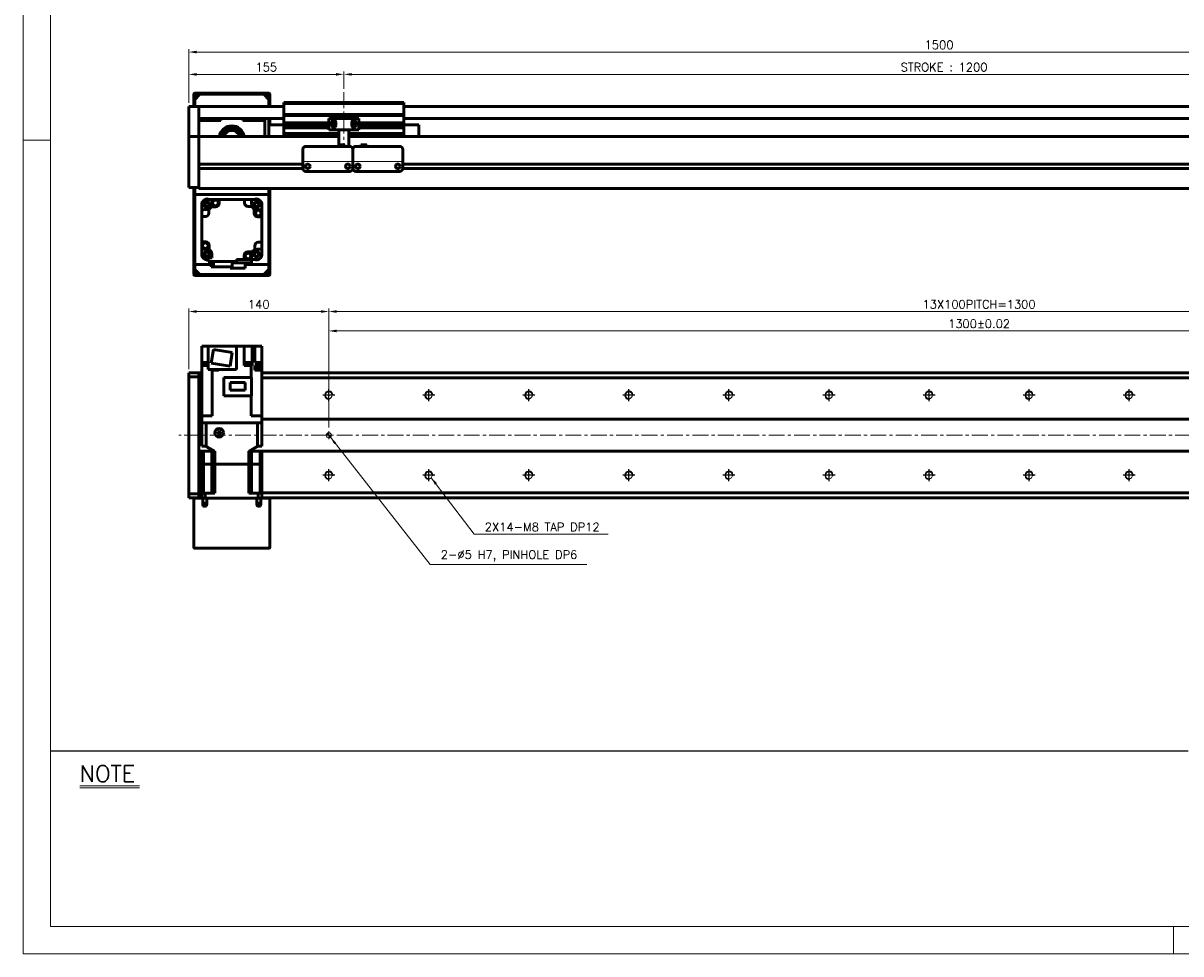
# Model space of a CAD drawing. Header units: millimetres. Extents: x 46891 to 50846, y 6223 to 10155.
# Tile 1 of 5: x 48547 to 49704, y 8529 to 9459. Entities that reach past the tile are written whole.
import ezdxf

# ---------------------------------------------------------------- set-up
doc = ezdxf.new("R2010")
doc.units = ezdxf.units.MM
doc.header["$LTSCALE"] = 0.5
doc.linetypes.add('CENTER', pattern=[50.8, 31.75, -6.35, 6.35, -6.35])
doc.layers.get('0').update_dxf_attribs({"lineweight": 20})
for name, color, linetype, lineweight in [('1', 1, 'CENTER', 13), ('4', 4, 'Continuous', 13), ('외형선(ISO)', 7, 'Continuous', 50)]:
    doc.layers.add(name, color=color, linetype=linetype, lineweight=lineweight)
for name, color, linetype in [('3', 3, 'Continuous'), ('C', 1, 'CENTER'), ('DIM', 4, 'Continuous')]:
    doc.layers.add(name, color=color, linetype=linetype)
doc.styles.add('DSR TEXT', font='romans.shx', dxfattribs={"bigfont": 'whgtxt.shx'})
doc.styles.get("Standard").update_dxf_attribs({"font": 'romans.shx', "bigfont": 'whgtxt.shx'})
doc.dimstyles.new('DSR', dxfattribs={"dimscale": 2, "dimtxt": 3, "dimasz": 3, "dimexe": 0.5, "dimexo": 0.5, "dimgap": 0.5, "dimtad": 1, "dimdsep": 46, "dimtxsty": 'Standard', "dimcen": 2.5, "dimclrd": 4, "dimclre": 4, "dimclrt": 2, "dimadec": 0, "dimazin": 2, "dimtfac": 1, "dimtmove": 0, "dimatfit": 3, "dimfxl": 0, "dimlwd": -1, "dimlwe": -1, "dimarcsym": 0})

# ---------------------------------------------------------------- blocks, each defined once
blk = doc.blocks.new('A$C13F00394')
for p, q in [((-202.34, 25.67), (-191.42, 25.67)), ((-202.34, 25.3), (-191.42, 25.3))]:
    blk.add_line(p, q)
at = {"layer": '3'}
blk.add_line((0, 32), (-207.68, 32), dxfattribs=at)
at = {"layer": '4', "color": 0, "style": 'DSR TEXT'}
blk.add_text('NOTE', height=3, dxfattribs=at).set_placement((-202.39, 26.38))
blk = doc.blocks.new('A$C1C1952E1')
at = {"color": 1}
blk.add_lwpolyline([(0, 0), (420, 0), (420, 297), (0, 297)], close=True, dxfattribs=at)
at = {"color": 3}
blk.add_lwpolyline([(5, 5), (415, 5), (415, 292), (5, 292)], close=True, dxfattribs=at)
blk = doc.blocks.new('*D117')
at = {"color": 1, "linetype": 'ByBlock'}
for p, q in [((48867.2, 9393.6), (48867.2, 9410.9)), ((50067.2, 9393.6), (50067.2, 9410.9)), ((48875, 9407.9), (50059.4, 9407.9))]:
    blk.add_line(p, q, dxfattribs=at)
at = {"color": 1}
for points in [[(48875, 9409.2), (48875, 9406.6), (48867.2, 9407.9)], [(50059.4, 9409.2), (50059.4, 9406.6), (50067.2, 9407.9)]]:
    blk.add_solid(points, dxfattribs=at)
at = {"layer": 'Defpoints', "color": 0}
for p in [(50067.2, 9407.9), (48867.2, 9390), (50067.2, 9390)]:
    blk.add_point(p, dxfattribs=at)
at = {"color": 3, "insert": (49467.2, 9415.1), "char_height": 8.4, "attachment_point": 5, "style": 'DSR TEXT'}
blk.add_mtext('STROKE : 1200', dxfattribs=at)
blk = doc.blocks.new('*D118')
at = {"color": 1, "linetype": 'ByBlock'}
for p, q in [((48712.2, 9379.6), (48712.2, 9410.9)), ((48867.2, 9393.6), (48867.2, 9410.9)), ((48859.4, 9407.9), (48720, 9407.9))]:
    blk.add_line(p, q, dxfattribs=at)
at = {"color": 1}
for points in [[(48720, 9409.2), (48720, 9406.6), (48712.2, 9407.9)], [(48859.4, 9409.2), (48859.4, 9406.6), (48867.2, 9407.9)]]:
    blk.add_solid(points, dxfattribs=at)
at = {"layer": 'Defpoints', "color": 0}
for p in [(48712.2, 9407.9), (48867.2, 9390), (48712.2, 9376)]:
    blk.add_point(p, dxfattribs=at)
at = {"color": 3, "insert": (48789.7, 9415.1), "char_height": 8.4, "attachment_point": 5, "style": 'DSR TEXT'}
blk.add_mtext('155', dxfattribs=at)
blk = doc.blocks.new('*D119')
at = {"color": 1, "linetype": 'ByBlock'}
for p, q in [((48712.2, 9379.6), (48712.2, 9433.2)), ((50212.2, 9379.6), (50212.2, 9433.2)), ((48720, 9430.2), (50204.4, 9430.2))]:
    blk.add_line(p, q, dxfattribs=at)
at = {"color": 1}
for points in [[(48720, 9431.5), (48720, 9428.9), (48712.2, 9430.2)], [(50204.4, 9431.5), (50204.4, 9428.9), (50212.2, 9430.2)]]:
    blk.add_solid(points, dxfattribs=at)
at = {"layer": 'Defpoints', "color": 0}
for p in [(50212.2, 9430.2), (48712.2, 9376), (50212.2, 9376)]:
    blk.add_point(p, dxfattribs=at)
at = {"color": 3, "insert": (49462.2, 9437.4), "char_height": 8.4, "attachment_point": 5, "style": 'DSR TEXT'}
blk.add_mtext('1500', dxfattribs=at)
blk = doc.blocks.new('A$C33E56CC6')
h = blk.add_hatch()
h.set_pattern_fill('ANSI31', color=256, style=0)
h.set_pattern_definition([(45, (-7065.45672, -6508.5399), (-0.0883883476, 0.0883883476), [])])
h.paths.add_polyline_path([(4, 6.5, 0.414214), (1.5, 4), (4, 4)])
h.paths.add_polyline_path([(6.5, 4), (4, 4), (4, 1.5, 0.414214)])
blk.add_circle((4, 4), 2.5)
at = {"layer": '1'}
for p, q in [((0, 4), (8, 4)), ((4, 0), (4, 8))]:
    blk.add_line(p, q, dxfattribs=at)
blk = doc.blocks.new('tap8')
blk.add_circle((0, 0), 3.4)
at = {"layer": 'C', "color": 1, "linetype": 'CENTER'}
for p, q in [((-6, 0), (6, 0)), ((0, -6), (0, 6))]:
    blk.add_line(p, q, dxfattribs=at)
at = {"layer": 'DIM', "color": 3}
blk.add_arc((0, 0), 4, 263.8455, 189.4314, dxfattribs=at)
blk = doc.blocks.new('*D120')
at = {"color": 1, "linetype": 'ByBlock'}
for p, q in [((48852.2, 9054.9), (48852.2, 9154.5)), ((50152.2, 9054.9), (50152.2, 9154.5)), ((48860, 9151.5), (50144.4, 9151.5))]:
    blk.add_line(p, q, dxfattribs=at)
at = {"color": 1}
for points in [[(48860, 9152.8), (48860, 9150.2), (48852.2, 9151.5)], [(50144.4, 9152.8), (50144.4, 9150.2), (50152.2, 9151.5)]]:
    blk.add_solid(points, dxfattribs=at)
at = {"layer": 'Defpoints', "color": 0}
for p in [(50152.2, 9151.5), (48852.2, 9051.3), (50152.2, 9051.3)]:
    blk.add_point(p, dxfattribs=at)
at = {"color": 3, "insert": (49502.2, 9158.7), "char_height": 8.4, "attachment_point": 5, "style": 'DSR TEXT'}
blk.add_mtext('1300%%P0.02', dxfattribs=at)
blk = doc.blocks.new('*D124')
at = {"color": 1, "linetype": 'ByBlock'}
for p, q in [((48712.2, 9113.4), (48712.2, 9173.9)), ((48844.4, 9170.9), (48720, 9170.9)), ((48852.2, 9054.9), (48852.2, 9173.9))]:
    blk.add_line(p, q, dxfattribs=at)
at = {"color": 1}
for points in [[(48720, 9172.2), (48720, 9169.6), (48712.2, 9170.9)], [(48844.4, 9172.2), (48844.4, 9169.6), (48852.2, 9170.9)]]:
    blk.add_solid(points, dxfattribs=at)
at = {"layer": 'Defpoints', "color": 0}
for p in [(48712.2, 9170.9), (48712.2, 9109.8), (48852.2, 9051.3)]:
    blk.add_point(p, dxfattribs=at)
at = {"color": 3, "insert": (48782.2, 9178.1), "char_height": 8.4, "attachment_point": 5, "style": 'DSR TEXT'}
blk.add_mtext('140', dxfattribs=at)
blk = doc.blocks.new('*D125')
at = {"color": 1, "linetype": 'ByBlock'}
for p, q in [((48852.2, 9096.9), (48852.2, 9173.9)), ((48860, 9170.9), (50144.4, 9170.9)), ((50152.2, 9096.9), (50152.2, 9173.9))]:
    blk.add_line(p, q, dxfattribs=at)
at = {"color": 1}
for points in [[(48860, 9172.2), (48860, 9169.6), (48852.2, 9170.9)], [(50144.4, 9172.2), (50144.4, 9169.6), (50152.2, 9170.9)]]:
    blk.add_solid(points, dxfattribs=at)
at = {"layer": 'Defpoints', "color": 0}
for p in [(50152.2, 9170.9), (48852.2, 9093.3), (50152.2, 9093.3)]:
    blk.add_point(p, dxfattribs=at)
at = {"color": 3, "insert": (49502.2, 9178.1), "char_height": 8.4, "attachment_point": 5, "style": 'DSR TEXT'}
blk.add_mtext('13X100PITCH=1300', dxfattribs=at)

msp = doc.modelspace()

# ---------------------------------------------------------------- linework, layer by layer
at = {"color": 1}
for p, q in [((48574.04932, 9342.12212), (48546.67132, 9342.12212)), ((49696.54732, 8556.37352), (49696.54732, 8528.99552))]:
    msp.add_line(p, q, dxfattribs=at)
msp.add_line((48926.18959, 9320.96422), (48826.18959, 9320.96422))
at = {"layer": '1'}
for p, q in [((48867.18959, 9389.96408), (48867.18959, 9335.96408)), ((50222.18959, 9047.27022), (48702.18959, 9047.27022))]:
    msp.add_line(p, q, dxfattribs=at)
at = {"layer": '외형선(ISO)'}
for p, q in [((48717.18959, 9387.96408), (48717.18959, 9375.96408)), ((48726.18959, 9388.96408), (48718.18959, 9388.96408)), ((48718.18959, 9382.96408), (48723.18959, 9387.96408)), ((48718.18959, 9375.96408), (48718.18959, 9387.46408)), ((48718.68959, 9387.96408), (48726.18959, 9387.96408)), ((48787.18959, 9387.96408), (48723.18959, 9387.96408)), ((48726.18959, 9387.96408), (48726.18959, 9388.96408)), ((48726.18959, 9388.96408), (48730.18959, 9388.96408)), ((48730.18959, 9388.96408), (48730.18959, 9387.96408)), ((48780.18959, 9388.96408), (48730.18959, 9388.96408)), ((48730.18959, 9387.96408), (48780.18959, 9387.96408)), ((48780.18959, 9387.96408), (48780.18959, 9388.96408)), ((48780.18959, 9388.96408), (48784.18959, 9388.96408)), ((48784.18959, 9388.96408), (48784.18959, 9387.96408)), ((48792.18959, 9388.96408), (48784.18959, 9388.96408)), ((48784.18959, 9387.96408), (48791.68959, 9387.96408)), ((48787.18959, 9387.96408), (48792.18959, 9382.96408)), ((48792.18959, 9387.46408), (48792.18959, 9375.96408)), ((48793.18959, 9375.96408), (48793.18959, 9387.96408)), ((48712.18959, 9375.96408), (48712.18959, 9373.96408)), ((48722.18959, 9375.96408), (48712.18959, 9375.96408)), ((48712.18959, 9373.17956), (48712.18959, 9373.96408)), ((48718.18959, 9382.96408), (48718.18959, 9375.96408)), ((48722.18959, 9373.96408), (48722.18959, 9375.96408)), ((48722.18959, 9375.96408), (48807.18959, 9375.96408)), ((48722.18959, 9375.96408), (48722.18959, 9373.96408)), ((48722.18959, 9373.96408), (48722.18959, 9373.17956)), ((48722.18959, 9373.17956), (48722.18959, 9373.96408)), ((48792.18959, 9375.96408), (48792.18959, 9382.96408)), ((48807.18959, 9378.96408), (48807.18959, 9379.96408)), ((48927.18959, 9379.96408), (48807.18959, 9379.96408)), ((48807.18959, 9367.96408), (48807.18959, 9378.96408)), ((48807.18959, 9378.96408), (48927.18959, 9378.96408)), ((48927.18959, 9379.96408), (48927.18959, 9378.96408)), ((48927.18959, 9378.96408), (48927.18959, 9367.96408)), ((48927.18959, 9375.96408), (50202.18959, 9375.96408)), ((48712.18959, 9372.68085), (48712.18959, 9373.17956)), ((48712.18959, 9372.68085), (48712.18959, 9371.61237)), ((48712.18959, 9371.61237), (48712.18959, 9368.62656)), ((48712.18959, 9360.06226), (48712.18959, 9368.62656)), ((48722.18959, 9373.17956), (48722.18959, 9372.68085)), ((48722.18959, 9372.68085), (48722.18959, 9373.17956)), ((48722.18959, 9371.61237), (48722.18959, 9372.68085)), ((48722.18959, 9372.68085), (48722.18959, 9371.61237)), ((48722.18959, 9368.62656), (48722.18959, 9371.61237)), ((48722.18959, 9371.61237), (48722.18959, 9368.62656)), ((48722.18959, 9368.62656), (48722.18959, 9360.06226)), ((48722.18959, 9364.46408), (48722.18959, 9368.62656)), ((48722.18959, 9363.96408), (48807.18959, 9363.96408)), ((48744.18959, 9361.96408), (48722.18959, 9361.96408)), ((48742.18959, 9363.96408), (48742.18959, 9361.96408)), ((48744.18959, 9363.96408), (48744.18959, 9361.96408)), ((48766.18959, 9361.96408), (48766.18959, 9363.96408)), ((48788.18959, 9361.96408), (48766.18959, 9361.96408)), ((48788.18959, 9363.96408), (48788.18959, 9361.96408)), ((48788.18959, 9345.96408), (48788.18959, 9361.96408)), ((48792.18959, 9357.46408), (48792.18959, 9363.96408)), ((48792.18959, 9363.96408), (48792.18959, 9357.46408)), ((48793.18959, 9357.46408), (48793.18959, 9363.96408)), ((48807.18959, 9366.96408), (48807.18959, 9367.96408)), ((48807.18959, 9367.96408), (48927.18959, 9367.96408)), ((48807.18959, 9365.96408), (48807.18959, 9366.96408)), ((48807.18959, 9366.96408), (48927.18959, 9366.96408)), ((48807.18959, 9359.46408), (48807.18959, 9365.96408)), ((48882.18959, 9363.96408), (48852.18959, 9363.96408)), ((48852.18959, 9352.56408), (48852.18959, 9363.96408)), ((48882.18959, 9363.96408), (48882.18959, 9352.56408)), ((48927.18959, 9367.96408), (48927.18959, 9366.96408)), ((48927.18959, 9366.96408), (48927.18959, 9365.96408)), ((48927.18959, 9365.96408), (48927.18959, 9359.46408)), ((48927.18959, 9363.96408), (50202.18959, 9363.96408)), ((48712.18959, 9357.96697), (48712.18959, 9360.06226)), ((48712.18959, 9346.54502), (48712.18959, 9357.96697)), ((48722.18959, 9360.06226), (48722.18959, 9357.96697)), ((48722.18959, 9357.96697), (48722.18959, 9346.54502)), ((48792.18959, 9357.46408), (48792.18959, 9345.96408)), ((48807.18959, 9357.46408), (48792.18959, 9357.46408)), ((48807.18959, 9358.96408), (48807.18959, 9359.46408)), ((48807.18959, 9359.46408), (48852.18959, 9359.46408)), ((48807.18959, 9358.46408), (48807.18959, 9358.96408)), ((48807.18959, 9358.96408), (48852.18959, 9358.96408)), ((48807.18959, 9357.46408), (48807.18959, 9358.46408)), ((48807.18959, 9358.46408), (48852.18959, 9358.46408)), ((48807.18959, 9356.96408), (48807.18959, 9357.46408)), ((48807.18959, 9357.46408), (48852.18959, 9357.46408)), ((48807.18959, 9356.46408), (48807.18959, 9356.96408)), ((48807.18959, 9356.96408), (48852.18959, 9356.96408)), ((48807.18959, 9355.46408), (48807.18959, 9356.46408)), ((48807.18959, 9356.46408), (48852.18959, 9356.46408)), ((48807.18959, 9354.96408), (48807.18959, 9355.46408)), ((48807.18959, 9355.46408), (48852.18959, 9355.46408)), ((48807.18959, 9354.46408), (48807.18959, 9354.96408)), ((48807.18959, 9354.96408), (48852.18959, 9354.96408)), ((48807.18959, 9349.96408), (48807.18959, 9354.46408)), ((48807.18959, 9354.46408), (48852.18959, 9354.46408)), ((48862.18959, 9352.56408), (48852.18959, 9352.56408)), ((48855.18959, 9356.96408), (48855.18959, 9359.96408)), ((48855.18959, 9359.46408), (48859.18959, 9359.46408)), ((48855.18959, 9358.96408), (48859.18959, 9358.96408)), ((48855.18959, 9358.46408), (48859.18959, 9358.46408)), ((48855.18959, 9357.46408), (48856.06635, 9357.46408)), ((48855.18959, 9356.96408), (48855.96009, 9356.96408)), ((48855.2531, 9356.46408), (48856.06635, 9356.46408)), ((48855.86672, 9355.46408), (48858.51247, 9355.46408)), ((48858.31283, 9357.46408), (48859.18959, 9357.46408)), ((48858.31283, 9356.46408), (48859.12608, 9356.46408)), ((48858.41909, 9356.96408), (48859.18959, 9356.96408)), ((48859.18959, 9359.96408), (48859.18959, 9356.96408)), ((48862.18959, 9353.06408), (48862.18959, 9352.56408)), ((48872.18959, 9352.56408), (48862.18959, 9352.56408)), ((48862.18959, 9350.46408), (48862.18959, 9352.56408)), ((48862.18959, 9350.46408), (48862.18959, 9337.46423)), ((48872.18959, 9352.56408), (48872.18959, 9353.06408)), ((48882.18959, 9352.56408), (48872.18959, 9352.56408)), ((48872.18959, 9352.56408), (48872.18959, 9350.46408)), ((48872.18959, 9335.96424), (48872.18959, 9350.46408)), ((48875.18959, 9356.96408), (48875.18959, 9359.96408)), ((48875.18959, 9359.46408), (48879.18959, 9359.46408)), ((48875.18959, 9358.96408), (48879.18959, 9358.96408)), ((48875.18959, 9358.46408), (48879.18959, 9358.46408)), ((48875.18959, 9357.46408), (48876.06635, 9357.46408)), ((48875.18959, 9356.96408), (48875.96009, 9356.96408)), ((48875.2531, 9356.46408), (48876.06635, 9356.46408)), ((48875.86672, 9355.46408), (48878.51247, 9355.46408)), ((48878.31283, 9357.46408), (48879.18959, 9357.46408)), ((48878.31283, 9356.46408), (48879.12608, 9356.46408)), ((48878.41909, 9356.96408), (48879.18959, 9356.96408)), ((48879.18959, 9359.96408), (48879.18959, 9356.96408)), ((48882.18959, 9359.46408), (48927.18959, 9359.46408)), ((48882.18959, 9358.96408), (48927.18959, 9358.96408)), ((48882.18959, 9358.46408), (48927.18959, 9358.46408)), ((48882.18959, 9357.46408), (48927.18959, 9357.46408)), ((48882.18959, 9356.96408), (48927.18959, 9356.96408)), ((48882.18959, 9356.46408), (48927.18959, 9356.46408)), ((48882.18959, 9355.46408), (48927.18959, 9355.46408)), ((48882.18959, 9354.96408), (48927.18959, 9354.96408)), ((48882.18959, 9354.46408), (48927.18959, 9354.46408)), ((48927.18959, 9359.46408), (48927.18959, 9358.96408)), ((48927.18959, 9358.96408), (48927.18959, 9358.46408)), ((48927.18959, 9358.46408), (48927.18959, 9357.46408)), ((48927.18959, 9357.46408), (48942.18959, 9357.46408)), ((48927.18959, 9357.46408), (48927.18959, 9356.96408)), ((48927.18959, 9356.96408), (48927.18959, 9356.46408)), ((48927.18959, 9356.46408), (48927.18959, 9355.46408)), ((48927.18959, 9355.46408), (48927.18959, 9354.96408)), ((48927.18959, 9354.96408), (48927.18959, 9354.46408)), ((48927.18959, 9354.46408), (48927.18959, 9349.96408)), ((48942.18959, 9345.96408), (48942.18959, 9357.46408)), ((48712.18959, 9345.96408), (48712.18959, 9346.54502)), ((48712.18959, 9345.96408), (48712.18959, 9342.96408)), ((48722.18959, 9345.96408), (48712.18959, 9345.96408)), ((48712.18959, 9300.20672), (48712.18959, 9342.96408)), ((48722.18959, 9346.54502), (48722.18959, 9345.96408)), ((48722.18959, 9345.96408), (48722.18959, 9342.96408)), ((48862.18959, 9345.96408), (48722.18959, 9345.96408)), ((48722.18959, 9342.96408), (48722.18959, 9345.96408)), ((48722.18959, 9318.41408), (48722.18959, 9342.96408)), ((48722.18959, 9342.96408), (48722.18959, 9300.20672)), ((48807.18959, 9349.96408), (48807.18959, 9348.96408)), ((48807.18959, 9345.96408), (48807.18959, 9348.96408)), ((48807.18959, 9348.96408), (48862.18959, 9348.96408)), ((48872.18959, 9348.96408), (48927.18959, 9348.96408)), ((50202.18959, 9345.96408), (48872.18959, 9345.96408)), ((48927.18959, 9348.96408), (48927.18959, 9349.96408)), ((48927.18959, 9348.96408), (48927.18959, 9345.96408)), ((48826.18959, 9322.96424), (48826.18959, 9332.96424)), ((48829.18959, 9335.96424), (48873.18959, 9335.96424)), ((48862.18959, 9337.46423), (48862.18959, 9335.96424)), ((48862.18959, 9337.46423), (48868.18959, 9337.46423)), ((48868.18959, 9337.46423), (48868.18959, 9335.96424)), ((48876.18959, 9332.96424), (48876.18959, 9322.96424)), ((48876.18959, 9322.96424), (48876.18959, 9332.96424)), ((48879.18959, 9335.96424), (48923.18959, 9335.96424)), ((48890.18959, 9337.46423), (48884.18959, 9337.46423)), ((48884.18959, 9335.96424), (48884.18959, 9337.46423)), ((48890.18959, 9335.96424), (48890.18959, 9337.46423)), ((48926.18959, 9332.96424), (48926.18959, 9322.96424)), ((48826.18959, 9318.21408), (48722.18959, 9318.21408)), ((48826.18959, 9322.96424), (48826.18959, 9320.96423)), ((48826.18959, 9320.9642), (48826.18959, 9320.96423)), ((48826.18959, 9320.4642), (48826.18959, 9320.9642)), ((48826.18959, 9313.9642), (48826.18959, 9320.4642)), ((48831.21293, 9318.21408), (48831.16626, 9318.21408)), ((48871.21293, 9318.21408), (48871.16626, 9318.21408)), ((48876.18959, 9320.96423), (48876.18959, 9322.96424)), ((48876.18959, 9322.96424), (48876.18959, 9320.96423)), ((48876.18959, 9320.96423), (48876.18959, 9320.9642)), ((48876.18959, 9320.9642), (48876.18959, 9320.96423)), ((48876.18959, 9320.9642), (48876.18959, 9320.4642)), ((48876.18959, 9320.4642), (48876.18959, 9320.9642)), ((48876.18959, 9320.4642), (48876.18959, 9313.9642)), ((48876.18959, 9313.9642), (48876.18959, 9320.4642)), ((48926.18959, 9320.96423), (48926.18959, 9322.96424)), ((48926.18959, 9320.96423), (48926.18959, 9320.9642)), ((48926.18959, 9320.9642), (48926.18959, 9320.4642)), ((48926.18959, 9320.4642), (48926.18959, 9313.9642)), ((50030.18959, 9318.21408), (48926.18959, 9318.21408)), ((48826.20004, 9313.71408), (48722.18959, 9313.71408)), ((48722.18959, 9300.20672), (48722.18959, 9313.51408)), ((48829.18959, 9310.9642), (48873.18959, 9310.9642)), ((48876.20004, 9313.71408), (48876.17915, 9313.71408)), ((48879.18959, 9310.9642), (48923.18959, 9310.9642)), ((50030.20004, 9313.71408), (48926.17915, 9313.71408)), ((48712.18959, 9300.20672), (48712.18959, 9298.0854)), ((48712.18959, 9294.96408), (48712.18959, 9298.0854)), ((48722.18959, 9294.96408), (48712.18959, 9294.96408)), ((48717.18959, 9294.96408), (48717.18959, 9207.96408)), ((48718.18959, 9294.96408), (48718.18959, 9287.96408)), ((48718.18959, 9208.46408), (48718.18959, 9294.96408)), ((48722.18959, 9300.20672), (48722.18959, 9298.0854)), ((48722.18959, 9298.0854), (48722.18959, 9300.20672)), ((48722.18959, 9293.96408), (48722.18959, 9298.0854)), ((48722.18959, 9298.0854), (48722.18959, 9294.96408)), ((48722.18959, 9293.96408), (50202.18959, 9293.96408)), ((48792.18959, 9287.96408), (48792.18959, 9293.96408)), ((48792.18959, 9293.96408), (48792.18959, 9208.46408)), ((48793.18959, 9207.96408), (48793.18959, 9293.96408)), ((48718.18959, 9287.96408), (48792.18959, 9287.96408)), ((48729.49426, 9282.96408), (48728.73208, 9282.96408)), ((48729.68959, 9282.96408), (48729.49426, 9282.96408)), ((48729.68959, 9282.96408), (48735.63022, 9282.96408)), ((48742.68959, 9282.96408), (48735.63022, 9282.96408)), ((48767.98959, 9282.96408), (48742.68959, 9282.96408)), ((48742.68959, 9282.96408), (48742.68959, 9278.96408)), ((48774.74896, 9282.96408), (48767.98959, 9282.96408)), ((48767.98959, 9279.46408), (48767.98959, 9282.96408)), ((48780.68959, 9282.96408), (48774.74896, 9282.96408)), ((48780.88492, 9282.96408), (48780.68959, 9282.96408)), ((48781.64711, 9282.96408), (48780.88492, 9282.96408)), ((48725.18959, 9279.42159), (48725.18959, 9278.65941)), ((48725.18959, 9278.65941), (48725.18959, 9278.46408)), ((48725.18959, 9272.52345), (48725.18959, 9278.46408)), ((48725.18959, 9265.76408), (48725.18959, 9272.52345)), ((48732.18959, 9273.2427), (48732.18959, 9269.26408)), ((48739.18959, 9275.46408), (48734.68151, 9275.46408)), ((48775.46822, 9275.96408), (48771.48959, 9275.96408)), ((48777.68959, 9268.96408), (48777.68959, 9273.47216)), ((48785.18959, 9278.65941), (48785.18959, 9279.42159)), ((48785.18959, 9278.46408), (48785.18959, 9278.65941)), ((48785.18959, 9272.52345), (48785.18959, 9278.46408)), ((48785.18959, 9272.52345), (48785.18959, 9265.46408)), ((48728.68959, 9265.76408), (48725.18959, 9265.76408)), ((48725.18959, 9265.76408), (48725.18959, 9240.46408)), ((48785.18959, 9265.46408), (48781.18959, 9265.46408)), ((48785.18959, 9240.16408), (48785.18959, 9265.46408)), ((48725.18959, 9240.46408), (48729.18959, 9240.46408)), ((48725.18959, 9233.40471), (48725.18959, 9240.46408)), ((48732.68959, 9236.96408), (48732.68959, 9232.456)), ((48778.18959, 9232.68546), (48778.18959, 9236.66408)), ((48781.68959, 9240.16408), (48785.18959, 9240.16408)), ((48785.18959, 9233.40471), (48785.18959, 9240.16408)), ((48725.18959, 9227.46408), (48725.18959, 9233.40471)), ((48725.18959, 9227.46408), (48725.18959, 9227.26875)), ((48725.18959, 9227.26875), (48725.18959, 9226.50657)), ((48735.51442, 9224.46408), (48731.48959, 9224.46408)), ((48731.48959, 9224.46408), (48731.48959, 9220.96408)), ((48767.68959, 9222.96408), (48767.68959, 9226.96408)), ((48771.18959, 9230.46408), (48775.69767, 9230.46408)), ((48774.98959, 9219.56408), (48774.98959, 9226.17541)), ((48785.18959, 9233.40471), (48785.18959, 9227.46408)), ((48785.18959, 9227.26875), (48785.18959, 9227.46408)), ((48785.18959, 9226.50657), (48785.18959, 9227.26875)), ((48734.71151, 9217.96408), (48718.18959, 9217.96408)), ((48718.18959, 9217.96408), (48718.18959, 9212.96408)), ((48723.18959, 9207.96408), (48718.18959, 9212.96408)), ((48728.73208, 9222.96408), (48729.49426, 9222.96408)), ((48729.49426, 9222.96408), (48729.68959, 9222.96408)), ((48731.48959, 9222.96408), (48729.68959, 9222.96408)), ((48731.48959, 9220.96408), (48759.88959, 9220.96408)), ((48734.71151, 9220.96408), (48734.71151, 9215.46408)), ((48734.71151, 9215.46408), (48736.9016, 9215.46408)), ((48736.9016, 9215.46408), (48736.9016, 9220.96408)), ((48736.9016, 9215.46408), (48755.66767, 9215.46408)), ((48753.53959, 9214.16408), (48753.53959, 9215.46408)), ((48753.53959, 9214.16408), (48768.63959, 9214.16408)), ((48755.66767, 9215.46408), (48755.66767, 9220.96408)), ((48755.66767, 9219.56408), (48774.98959, 9219.56408)), ((48759.88959, 9220.96408), (48759.88959, 9222.96408)), ((48759.88959, 9222.96408), (48767.68959, 9222.96408)), ((48767.68959, 9222.96408), (48774.74896, 9222.96408)), ((48768.63959, 9214.16408), (48768.63959, 9219.56408)), ((48792.18959, 9217.96408), (48768.63959, 9217.96408)), ((48780.68959, 9222.96408), (48774.98959, 9222.96408)), ((48780.68959, 9222.96408), (48780.88492, 9222.96408)), ((48780.88492, 9222.96408), (48781.64711, 9222.96408)), ((48792.18959, 9212.96408), (48787.18959, 9207.96408)), ((48792.18959, 9212.96408), (48792.18959, 9217.96408)), ((48718.18959, 9206.96408), (48726.18959, 9206.96408)), ((48726.18959, 9207.96408), (48718.68959, 9207.96408)), ((48723.18959, 9207.96408), (48787.18959, 9207.96408)), ((48726.18959, 9206.96408), (48726.18959, 9207.96408)), ((48730.18959, 9206.96408), (48726.18959, 9206.96408)), ((48730.18959, 9207.96408), (48730.18959, 9206.96408)), ((48780.18959, 9207.96408), (48730.18959, 9207.96408)), ((48730.18959, 9206.96408), (48780.18959, 9206.96408)), ((48780.18959, 9206.96408), (48780.18959, 9207.96408)), ((48784.18959, 9206.96408), (48780.18959, 9206.96408)), ((48784.18959, 9207.96408), (48784.18959, 9206.96408)), ((48791.68959, 9207.96408), (48784.18959, 9207.96408)), ((48784.18959, 9206.96408), (48792.18959, 9206.96408)), ((48725.18959, 9136.37022), (48729.18959, 9136.37022)), ((48725.18959, 9116.87022), (48725.18959, 9136.37022)), ((48731.48959, 9136.37022), (48729.18959, 9136.37022)), ((48731.48959, 9136.37022), (48759.88959, 9136.37022)), ((48731.48959, 9136.37022), (48731.48959, 9112.87022)), ((48734.71151, 9119.14252), (48736.9016, 9132.97016)), ((48736.9016, 9132.97016), (48755.66767, 9129.99791)), ((48759.88959, 9136.37022), (48767.68959, 9136.37022)), ((48759.88959, 9136.37022), (48759.88959, 9112.87022)), ((48771.18959, 9136.37022), (48767.68959, 9136.37022)), ((48767.68959, 9136.37022), (48767.68959, 9116.87022)), ((48771.18959, 9136.37022), (48775.69767, 9136.37022)), ((48778.18959, 9136.37022), (48775.69767, 9136.37022)), ((48775.69767, 9136.37022), (48775.69767, 9116.87022)), ((48781.68959, 9136.37022), (48778.18959, 9136.37022)), ((48778.18959, 9136.37022), (48778.18959, 9119.87022)), ((48781.68959, 9136.37022), (48785.18959, 9136.37022)), ((48785.18959, 9136.37022), (48785.18959, 9119.87022)), ((48725.90089, 9120.07022), (48731.48959, 9120.07022)), ((48725.90089, 9118.07022), (48725.90089, 9120.07022)), ((48753.47759, 9116.17027), (48734.71151, 9119.14252)), ((48755.66767, 9129.99791), (48753.47759, 9116.17027)), ((48768.68555, 9120.07022), (48774.28555, 9120.07022)), ((48768.68555, 9118.07022), (48768.68555, 9120.07022)), ((48774.28555, 9118.07022), (48774.28555, 9120.07022)), ((48779.62961, 9119.87022), (48778.18959, 9119.87022)), ((48779.62961, 9119.87022), (48785.18959, 9119.87022)), ((48785.18959, 9119.87022), (48785.18959, 9116.87022)), ((48712.18959, 9109.77022), (48712.18959, 9108.89154)), ((48722.18959, 9109.77022), (48712.18959, 9109.77022)), ((48712.18959, 9105.77022), (48712.18959, 9108.89154)), ((48722.18959, 9109.77022), (48722.18959, 9108.89154)), ((48725.18959, 9109.77022), (48722.18959, 9109.77022)), ((48722.18959, 9108.89154), (48722.18959, 9109.77022)), ((48722.18959, 9104.77022), (48722.18959, 9108.89154)), ((48722.18959, 9108.89154), (48722.18959, 9105.77022)), ((48725.15468, 9113.07022), (48725.18959, 9113.07022)), ((48725.15468, 9112.37022), (48725.15468, 9113.07022)), ((48725.18959, 9112.37022), (48725.15468, 9112.37022)), ((48725.18959, 9066.77022), (48725.18959, 9116.87022)), ((48725.18959, 9116.87022), (48730.74957, 9116.87022)), ((48725.70089, 9117.37022), (48731.48959, 9117.37022)), ((48725.70089, 9116.87022), (48725.70089, 9117.37022)), ((48725.75089, 9118.07022), (48731.48959, 9118.07022)), ((48725.75089, 9117.37022), (48725.75089, 9118.07022)), ((48731.48959, 9116.87022), (48730.74957, 9116.87022)), ((48759.88959, 9112.87022), (48731.48959, 9112.87022)), ((48734.91279, 9112.37022), (48734.91279, 9112.87022)), ((48735.23092, 9112.37022), (48734.91279, 9112.37022)), ((48735.23092, 9112.37022), (48735.63022, 9112.37022)), ((48735.57684, 9112.37022), (48735.57684, 9112.87022)), ((48735.63022, 9112.37022), (48738.07431, 9112.37022)), ((48735.63022, 9066.77022), (48735.63022, 9112.37022)), ((48738.97938, 9112.37022), (48738.07431, 9112.37022)), ((48738.97938, 9112.37022), (48742.38959, 9112.37022)), ((48741.47684, 9112.37022), (48741.47684, 9112.87022)), ((48742.38959, 9112.37022), (48742.38959, 9112.87022)), ((48767.68959, 9116.87022), (48774.74896, 9116.87022)), ((48768.48555, 9117.37022), (48774.48555, 9117.37022)), ((48768.48555, 9116.87022), (48768.48555, 9117.37022)), ((48768.53555, 9118.07022), (48774.43555, 9118.07022)), ((48768.53555, 9117.37022), (48768.53555, 9118.07022)), ((48774.43555, 9117.37022), (48774.43555, 9118.07022)), ((48774.48555, 9116.87022), (48774.48555, 9117.37022)), ((48774.74896, 9116.87022), (48774.74896, 9105.02022)), ((48774.74896, 9116.87022), (48775.14827, 9116.87022)), ((48775.69767, 9116.87022), (48775.14827, 9116.87022)), ((48778.18959, 9116.87022), (48778.18959, 9112.37022)), ((48778.18959, 9116.87022), (48779.62961, 9116.87022)), ((48779.62961, 9112.37022), (48778.18959, 9112.37022)), ((48779.32451, 9113.07022), (48785.22451, 9113.07022)), ((48779.32451, 9112.37022), (48779.32451, 9113.07022)), ((48779.47451, 9115.07022), (48785.07451, 9115.07022)), ((48779.47451, 9113.07022), (48779.47451, 9115.07022)), ((48785.18959, 9116.87022), (48779.62961, 9116.87022)), ((48779.62961, 9112.37022), (48785.18959, 9112.37022)), ((48785.07451, 9113.07022), (48785.07451, 9115.07022)), ((48785.18959, 9113.07022), (48785.18959, 9116.87022)), ((48785.18959, 9066.77022), (48785.18959, 9112.37022)), ((48785.22451, 9112.37022), (48785.18959, 9112.37022)), ((50202.18959, 9109.77022), (48785.18959, 9109.77022)), ((48785.22451, 9112.37022), (48785.22451, 9113.07022)), ((48712.18959, 8988.77022), (48712.18959, 9105.77022)), ((48722.18959, 9105.77022), (48712.18959, 9105.77022)), ((48722.18959, 9063.27022), (48722.18959, 9104.77022)), ((48722.18959, 9104.77022), (48725.18959, 9104.77022)), ((48747.18959, 9086.67022), (48747.18959, 9105.02022)), ((48747.18959, 9105.02022), (48774.98959, 9105.02022)), ((48753.53959, 9092.44522), (48753.53959, 9099.89522)), ((48753.53959, 9099.89522), (48768.63959, 9099.89522)), ((48768.63959, 9099.89522), (48768.63959, 9092.44522)), ((48774.98959, 9086.67022), (48774.98959, 9105.02022)), ((48785.18959, 9104.77022), (50202.18959, 9104.77022)), ((48774.98959, 9086.67022), (48747.18959, 9086.67022)), ((48768.63959, 9092.44522), (48753.53959, 9092.44522)), ((48774.74896, 9066.77022), (48774.74896, 9086.67022)), ((48722.18959, 9062.41666), (48722.18959, 9063.27022)), ((48725.18959, 9063.27022), (48722.18959, 9063.27022)), ((48722.18959, 9062.06311), (48722.18959, 9062.41666)), ((48722.18959, 9032.47732), (48722.18959, 9062.06311)), ((48722.18959, 9062.06311), (48722.18959, 9032.47732)), ((48725.18959, 9066.77022), (48725.18959, 9059.77022)), ((48725.18959, 9066.77022), (48729.68959, 9066.77022)), ((48735.63022, 9066.77022), (48729.68959, 9066.77022)), ((48780.68959, 9066.77022), (48774.74896, 9066.77022)), ((48780.68959, 9066.77022), (48785.18959, 9066.77022)), ((48785.18959, 9066.77022), (48785.18959, 9059.77022)), ((50202.18959, 9063.27022), (48785.18959, 9063.27022)), ((48725.19406, 9059.77022), (48725.18959, 9059.77022)), ((48725.18959, 9036.27022), (48725.18959, 9059.77022)), ((48729.48904, 9059.77022), (48725.19406, 9059.77022)), ((48729.49426, 9059.77022), (48729.48904, 9059.77022)), ((48729.49426, 9036.27022), (48729.49426, 9059.77022)), ((48729.49426, 9059.77022), (48780.88492, 9059.77022)), ((48780.68959, 9059.77022), (48729.68959, 9059.77022)), ((48742.68959, 9051.50227), (48741.18959, 9050.63624)), ((48741.18959, 9050.63624), (48741.18959, 9048.90419)), ((48744.18959, 9050.63624), (48742.68959, 9051.50227)), ((48744.18959, 9048.90419), (48744.18959, 9050.63624)), ((48780.89014, 9059.77022), (48780.88492, 9059.77022)), ((48780.88492, 9036.27022), (48780.88492, 9059.77022)), ((48785.18512, 9059.77022), (48780.89014, 9059.77022)), ((48785.18959, 9059.77022), (48785.18512, 9059.77022)), ((48785.18959, 9036.27022), (48785.18959, 9059.77022)), ((48741.18959, 9048.90419), (48742.68959, 9048.03817)), ((48742.68959, 9048.03817), (48744.18959, 9048.90419)), ((48722.18959, 9032.12377), (48722.18959, 9032.47732)), ((48722.18959, 9031.27022), (48722.18959, 9032.12377)), ((48722.18959, 8989.77022), (48722.18959, 9031.27022)), ((48722.18959, 9031.27022), (48725.18959, 9031.27022)), ((48729.49426, 9036.27022), (48725.18959, 9036.27022)), ((48726.90201, 9031.27022), (48725.18959, 9031.27022)), ((48725.18959, 9018.27022), (48725.18959, 9031.27022)), ((48726.90201, 9018.27022), (48726.90201, 9031.27022)), ((48726.90201, 9031.27022), (48735.43959, 9031.27022)), ((48738.15287, 9031.27022), (48735.43959, 9031.27022)), ((48735.43959, 9018.27022), (48735.43959, 9031.27022)), ((48738.15287, 9018.27022), (48738.15287, 9031.27022)), ((48774.93959, 9031.27022), (48772.22632, 9031.27022)), ((48772.22632, 9018.27022), (48772.22632, 9031.27022)), ((48783.47718, 9031.27022), (48774.93959, 9031.27022)), ((48774.93959, 9018.27022), (48774.93959, 9031.27022)), ((48785.18959, 9036.27022), (48780.88492, 9036.27022)), ((48785.18959, 9031.27022), (48783.47718, 9031.27022)), ((48783.47718, 9018.27022), (48783.47718, 9031.27022)), ((48785.18959, 9031.27022), (50202.18959, 9031.27022)), ((48785.18959, 9018.27022), (48785.18959, 9031.27022)), ((48725.18959, 9018.27022), (48726.90201, 9018.27022)), ((48725.18959, 9018.27022), (48725.18959, 8989.27022)), ((48726.90201, 9018.27022), (48725.18959, 9018.27022)), ((48726.90201, 9018.27022), (48730.43959, 9018.27022)), ((48726.90201, 8989.27022), (48726.90201, 9018.27022)), ((48726.90201, 9018.27022), (48730.43959, 9018.27022)), ((48730.43959, 9018.27022), (48735.43959, 9018.27022)), ((48730.43959, 9018.27022), (48735.43959, 9018.27022)), ((48735.43959, 9018.27022), (48738.15287, 9018.27022)), ((48735.43959, 8989.27022), (48735.43959, 9018.27022)), ((48738.15287, 9018.27022), (48735.43959, 9018.27022)), ((48738.15287, 9018.27022), (48772.22632, 9018.27022)), ((48738.15287, 9018.27022), (48738.15287, 8989.27022)), ((48738.15287, 9018.27022), (48772.22632, 9018.27022)), ((48772.22632, 9018.27022), (48774.93959, 9018.27022)), ((48772.22632, 9018.27022), (48772.22632, 8989.27022)), ((48774.93959, 9018.27022), (48772.22632, 9018.27022)), ((48774.93959, 9018.27022), (48779.93959, 9018.27022)), ((48774.93959, 8989.27022), (48774.93959, 9018.27022)), ((48774.93959, 9018.27022), (48779.93959, 9018.27022)), ((48779.93959, 9018.27022), (48783.47718, 9018.27022)), ((48779.93959, 9018.27022), (48783.47718, 9018.27022)), ((48783.47718, 9018.27022), (48785.18959, 9018.27022)), ((48783.47718, 8989.27022), (48783.47718, 9018.27022)), ((48785.18959, 9018.27022), (48783.47718, 9018.27022)), ((48785.18959, 9018.27022), (48785.18959, 8989.27022)), ((48712.18959, 8985.6489), (48712.18959, 8988.77022)), ((48722.18959, 8988.77022), (48712.18959, 8988.77022)), ((48712.18959, 8985.6489), (48712.18959, 8984.77022)), ((48722.18959, 8984.77022), (48712.18959, 8984.77022)), ((48717.18959, 8984.27022), (48718.18959, 8984.27022)), ((48717.18959, 8984.27022), (48717.18959, 8935.27022)), ((48718.18959, 8984.27022), (48726.18959, 8984.27022)), ((48722.18959, 8985.6489), (48722.18959, 8989.77022)), ((48725.18959, 8989.77022), (48722.18959, 8989.77022)), ((48722.18959, 8988.77022), (48722.18959, 8985.6489)), ((48722.18959, 8985.6489), (48722.18959, 8984.77022)), ((48722.18959, 8984.77022), (48722.18959, 8985.6489)), ((48725.18959, 8984.77022), (48722.18959, 8984.77022)), ((48728.73208, 8989.27022), (48725.18959, 8989.27022)), ((48725.18959, 8984.27022), (48725.18959, 8989.27022)), ((48726.18959, 8984.27022), (48730.18959, 8984.27022)), ((48726.18959, 8978.27022), (48726.18959, 8984.27022)), ((48728.73208, 8989.27022), (48738.15287, 8989.27022)), ((48728.73208, 8984.27022), (48728.73208, 8989.27022)), ((48730.18959, 8984.27022), (48730.18959, 8978.27022)), ((48730.18959, 8984.27022), (48780.18959, 8984.27022)), ((48772.22632, 8989.27022), (48781.64711, 8989.27022)), ((48780.18959, 8984.27022), (48784.18959, 8984.27022)), ((48780.18959, 8978.27022), (48780.18959, 8984.27022)), ((48785.18959, 8989.27022), (48781.64711, 8989.27022)), ((48781.64711, 8984.27022), (48781.64711, 8989.27022)), ((48784.18959, 8984.27022), (48784.18959, 8978.27022)), ((48784.18959, 8984.27022), (48792.18959, 8984.27022)), ((50202.18959, 8989.77022), (48785.18959, 8989.77022)), ((48785.18959, 8984.27022), (48785.18959, 8989.27022)), ((50202.18959, 8984.77022), (48785.18959, 8984.77022)), ((48792.18959, 8984.27022), (48793.18959, 8984.27022)), ((48793.18959, 8935.27022), (48793.18959, 8984.27022)), ((48718.18959, 8934.27022), (48792.18959, 8934.27022))]:
    msp.add_line(p, q, dxfattribs=at)
for centre, radius in [((48831.18959, 9315.9642), 2.25), ((48871.18959, 9315.9642), 2.25), ((48881.18959, 9315.9642), 2.25), ((48921.18959, 9315.9642), 2.25), ((48738.89363, 9279.45279), 3), ((48738.89363, 9279.45279), 2.95), ((48738.89363, 9279.45279), 2.8), ((48730.44086, 9277.71282), 2.9), ((48730.44086, 9277.71282), 2.7), ((48730.44086, 9277.71282), 2.5), ((48730.44086, 9277.71282), 2.1), ((48779.93833, 9277.71282), 2.9), ((48779.93833, 9277.71282), 2.7), ((48779.93833, 9277.71282), 2.5), ((48779.93833, 9277.71282), 2.1), ((48781.6783, 9269.26004), 3), ((48781.6783, 9269.26004), 2.95), ((48781.6783, 9269.26004), 2.8), ((48728.70089, 9236.66812), 3), ((48728.70089, 9236.66812), 2.95), ((48728.70089, 9236.66812), 2.8), ((48730.44086, 9228.21534), 2.9), ((48730.44086, 9228.21534), 2.7), ((48730.44086, 9228.21534), 2.5), ((48730.44086, 9228.21534), 2.1), ((48771.48555, 9226.47537), 3), ((48771.48555, 9226.47537), 2.95), ((48771.48555, 9226.47537), 2.8), ((48779.93833, 9228.21534), 2.9), ((48779.93833, 9228.21534), 2.7), ((48779.93833, 9228.21534), 2.5), ((48779.93833, 9228.21534), 2.1), ((48742.68959, 9049.77022), 4.35), ((48728.18959, 8978.27022), 1.2295), ((48782.18959, 8978.27022), 1.2295)]:
    msp.add_circle(centre, radius, dxfattribs=at)
for centre, radius, start, end in [((48718.18959, 9387.96408), 1, 90, 180), ((48718.68959, 9387.46408), 0.5, 90, 180), ((48791.68959, 9387.46408), 0.5, 0, 90), ((48792.18959, 9387.96408), 1, 0, 90), ((48771.18959, 9359.96408), 2.4585, 54.43972491, 125.56027509), ((48857.18959, 9359.96408), 2, 0, 180), ((48877.18959, 9359.96408), 2, 0, 180), ((48755.18959, 9343.96408), 12.5, 9.20689635, 170.79310365), ((48755.18959, 9343.96408), 10.85, 10.62217737, 169.37782263), ((48755.18959, 9343.96408), 8.5, 13.60896082, 166.39103918), ((48755.18959, 9343.96408), 8, 14.47751239, 165.52248761), ((48857.18959, 9356.96408), 2, 180, 0), ((48857.18959, 9356.96408), 1.2295, 156.00421868, 180), ((48857.18959, 9356.96408), 1.2295, 180, 203.99578132), ((48857.18959, 9356.96408), 1.2295, 23.99578132, 156.00421868), ((48857.18959, 9356.96408), 1.2295, 203.99578132, 336.00421868), ((48857.18959, 9356.96408), 1.2295, 0, 23.99578132), ((48857.18959, 9356.96408), 1.2295, 336.00421868, 0), ((48877.18959, 9356.96408), 2, 180, 0), ((48877.18959, 9356.96408), 1.2295, 156.00421868, 180), ((48877.18959, 9356.96408), 1.2295, 180, 203.99578132), ((48877.18959, 9356.96408), 1.2295, 23.99578132, 156.00421868), ((48877.18959, 9356.96408), 1.2295, 203.99578132, 336.00421868), ((48877.18959, 9356.96408), 1.2295, 0, 23.99578132), ((48877.18959, 9356.96408), 1.2295, 336.00421868, 0), ((48829.18959, 9332.96424), 3, 90, 180), ((48873.18959, 9332.96424), 3, 0, 90), ((48879.18959, 9332.96424), 3, 90, 180), ((48923.18959, 9332.96424), 3, 0, 90), ((48829.18959, 9313.9642), 3, 180, 270), ((48873.18959, 9313.9642), 3, 270, 0), ((48879.18959, 9313.9642), 3, 180, 270), ((48923.18959, 9313.9642), 3, 270, 0), ((48729.68959, 9278.46408), 4.5, 90, 180), ((48755.18959, 9252.96408), 40, 131.40962211, 131.71320029), ((48730.44086, 9280.71268), 2.75, 54.95393565, 125.04606435), ((48755.18959, 9252.96408), 39.5, 130.58041866, 130.59038741), ((49114.44416, 9252.96408), 380, 175.47193699, 176.31242822), ((48771.85234, 9280.049), 2.95, 81.17588203, 98.82411797), ((48395.93502, 9252.96408), 380, 3.68757178, 4.52806301), ((48779.93833, 9280.71282), 2.75, 54.9489798, 125.0510202), ((48780.68959, 9278.46408), 4.5, 0, 90), ((48755.18959, 9252.96408), 39.5, 49.40961259, 49.41958134), ((48755.18959, 9252.96408), 40, 48.28679971, 48.59037789), ((48728.10468, 9269.62683), 2.95, 171.17588203, 188.82411797), ((48755.18959, 9252.96408), 40, 138.28679971, 138.59037789), ((48755.18959, 9252.96408), 39.5, 139.40961259, 139.41958134), ((48755.18959, 8893.70951), 380, 93.68757178, 94.52806301), ((48730.44086, 9277.71282), 4.8, 273.68757178, 291.36575753), ((48730.44086, 9277.71282), 4.8, 291.36575753, 332.06387432), ((48730.44086, 9277.71282), 4.8, 332.06387432, 356.31242822), ((48739.18959, 9278.96408), 3.5, 270, 0), ((48771.48959, 9279.46408), 3.5, 180, 270), ((48779.93833, 9277.71282), 4.8, 183.68757178, 201.36575753), ((48779.93833, 9277.71282), 4.8, 201.36575753, 242.06387432), ((48779.93833, 9277.71282), 4.8, 242.06387432, 266.31242822), ((48755.18959, 8893.70951), 380, 85.47193699, 86.31242822), ((48755.18959, 9252.96408), 40, 41.40962211, 41.71320029), ((48755.18959, 9252.96408), 39.5, 40.58041866, 40.59038741), ((48728.68959, 9269.26408), 3.5, 270, 0), ((48781.18959, 9268.96408), 3.5, 180, 270), ((48729.18959, 9236.96408), 3.5, 0, 90), ((48781.68959, 9236.66408), 3.5, 90, 180), ((48782.27451, 9236.30133), 2.95, 351.17588203, 8.82411797), ((48755.18959, 9612.21865), 380, 265.47193699, 266.31242822), ((48729.68959, 9227.46408), 4.5, 180, 270), ((48755.18959, 9252.96408), 39.5, 220.58041866, 220.59038741), ((48755.18959, 9252.96408), 40, 221.40962211, 221.71320029), ((48755.18959, 9252.96408), 40, 228.28679971, 228.59037789), ((48730.44086, 9228.21534), 4.8, 62.06387432, 86.31242822), ((48730.44086, 9228.21534), 4.8, 3.68757178, 62.06387432), ((49114.44416, 9252.96408), 380, 183.68757178, 184.3012223), ((48771.18959, 9226.96408), 3.5, 90, 180), ((48395.93502, 9252.96408), 380, 355.47193699, 356.31242822), ((48779.93833, 9228.21534), 4.8, 152.06387432, 176.31242822), ((48779.93833, 9228.21534), 4.8, 111.36575753, 152.06387432), ((48779.93833, 9228.21534), 4.8, 93.68757178, 111.36575753), ((48755.18959, 9612.21865), 380, 273.68757178, 274.52806301), ((48780.68959, 9227.46408), 4.5, 270, 0), ((48755.18959, 9252.96408), 40, 311.40962211, 311.71320029), ((48755.18959, 9252.96408), 40, 318.28679971, 318.59037789), ((48755.18959, 9252.96408), 39.5, 319.40961259, 319.41958134), ((48730.44086, 9225.21534), 2.75, 234.9489798, 292.41788974), ((48755.18959, 9252.96408), 39.5, 229.40961259, 229.41958134), ((48779.93833, 9225.21534), 2.75, 234.9489798, 305.0510202), ((48755.18959, 9252.96408), 39.5, 310.58041866, 310.59038741), ((48718.18959, 9207.96408), 1, 180, 270), ((48718.68959, 9208.46408), 0.5, 180, 270), ((48791.68959, 9208.46408), 0.5, 270, 0), ((48792.18959, 9207.96408), 1, 270, 0), ((48728.18959, 8978.27022), 2, 180, 0), ((48782.18959, 8978.27022), 2, 180, 0), ((48718.18959, 8935.27022), 1, 180, 270), ((48792.18959, 8935.27022), 1, 270, 0)]:
    msp.add_arc(centre, radius, start, end, dxfattribs=at)
for points, weights in [([(48856.47428, 9355.96408), (48857.18959, 9355.96408), (48857.9049, 9355.96408)], [1, 1.22950000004, 1]), ([(48876.47428, 9355.96408), (48877.18959, 9355.96408), (48877.9049, 9355.96408)], [1, 1.22950000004, 1]), ([(48729.49426, 9036.27022), (48734.11609, 9033.26365), (48738.15287, 9031.27022)], [1.35251798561, 1.41367336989, 1.45736434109]), ([(48772.22632, 9031.27022), (48776.2631, 9033.26365), (48780.88492, 9036.27022)], [1.45736434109, 1.41367336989, 1.35251798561])]:
    msp.add_rational_spline(points, weights, degree=2, dxfattribs=at)

# ---------------------------------------------------------------- block references
at = {"xscale": 5.4756, "yscale": 5.4756, "zscale": 5.4756}
for name, p in [('A$C1C1952E1', (48546.67132, 8528.99552)), ('A$C13F00394', (49711.23583, 8556.37352))]:
    msp.add_blockref(name, p, dxfattribs=at)
at = {"rotation": 90}
for p in [(48852.18959, 9087.27022), (48952.18959, 9087.27022), (49052.18959, 9087.27022), (49152.18959, 9087.27022), (49252.18959, 9087.27022), (49352.18959, 9087.27022), (49452.18959, 9087.27022), (49552.18959, 9087.27022), (49652.18959, 9087.27022), (48852.18959, 9007.27022), (48952.18959, 9007.27022), (49052.18959, 9007.27022), (49152.18959, 9007.27022), (49252.18959, 9007.27022), (49352.18959, 9007.27022), (49452.18959, 9007.27022), (49552.18959, 9007.27022), (49652.18959, 9007.27022)]:
    msp.add_blockref('tap8', p, dxfattribs=at)
msp.add_blockref('A$C33E56CC6', (48848.18959, 9043.27022))

# ---------------------------------------------------------------- texts
at = {"color": 3, "char_height": 8.4, "attachment_point": 7, "style": 'DSR TEXT'}
for s, insert in [('2X14-M8 TAP DP12', (49008.16227, 8951.4177)), ('2-%%C5 H7, PINHOLE DP6', (48964.1792, 8921.16548))]:
    msp.add_mtext(s, dxfattribs=dict(at, insert=insert))

# ---------------------------------------------------------------- dimensions: what is measured, and where the dimension line sits
for base, p1, p2, picture, middle in [((50212.18959, 9430.19202), (48712.18959, 9375.96408), (50212.18959, 9375.96408), '*D119', (49462.18959, 9437.39202)), ((48712.18959, 9407.91493), (48867.18959, 9389.96408), (48712.18959, 9375.96408), '*D118', (48789.68959, 9415.11493)), ((48712.18959, 9170.94482), (48852.18959, 9051.27022), (48712.18959, 9109.77022), '*D124', (48782.18959, 9178.14482))]:
    dim = msp.add_linear_dim(base=base, p1=p1, p2=p2, dimstyle='DSR', override={"dimscale": 3, "dimtxt": 2.8, "dimasz": 2.600136, "dimexe": 1, "dimexo": 1.2, "dimgap": 1, "dimdec": 4, "dimtxsty": 'DSR TEXT', "dimclrd": 1, "dimclre": 1, "dimclrt": 3, "dimtdec": 4, "dimtix": 1})
    dim.commit()
    dim.dimension.update_dxf_attribs({"geometry": picture, "text_midpoint": middle})
for base, p1, p2, text, picture, middle in [((50067.18959, 9407.91493), (48867.18959, 9389.96408), (50067.18959, 9389.96408), 'STROKE : <>', '*D117', (49467.18959, 9415.11493)), ((50152.18959, 9170.94482), (48852.18959, 9093.31719), (50152.18959, 9093.31719), '13X100PITCH=<>', '*D125', (49502.18959, 9178.14482)), ((50152.18959, 9151.4623), (48852.18959, 9051.27022), (50152.18959, 9051.27022), '<>%%P0.02', '*D120', (49502.18959, 9158.6623))]:
    dim = msp.add_linear_dim(base=base, p1=p1, p2=p2, text=text, dimstyle='DSR', override={"dimscale": 3, "dimtxt": 2.8, "dimasz": 2.600136, "dimexe": 1, "dimexo": 1.2, "dimgap": 1, "dimdec": 4, "dimtxsty": 'DSR TEXT', "dimclrd": 1, "dimclre": 1, "dimclrt": 3, "dimtdec": 4, "dimtix": 1})
    dim.commit()
    dim.dimension.update_dxf_attribs({"geometry": picture, "text_midpoint": middle})

# ---------------------------------------------------------------- leaders
at = {"annotation_type": 0, "has_hookline": 1, "hookline_direction": 0}
for points, text_width in [([(48853.76797, 9045.33147), (48953.37879, 8918.16548), (48961.1792, 8918.16548)], 145.875), ([(48954.57068, 9004.8432), (48997.36186, 8948.4177), (49005.16227, 8948.4177)], 123.25)]:
    msp.add_leader(points, dimstyle='DSR', override={"dimscale": 3, "dimtxt": 2.8, "dimasz": 2.600136, "dimexe": 1, "dimexo": 1.2, "dimgap": 1, "dimdec": 4, "dimtxsty": 'DSR TEXT', "dimclrd": 1, "dimclre": 1, "dimclrt": 3, "dimtdec": 4, "dimtix": 1}, dxfattribs=dict(at, text_width=text_width))

doc.saveas('drawing.dxf')
